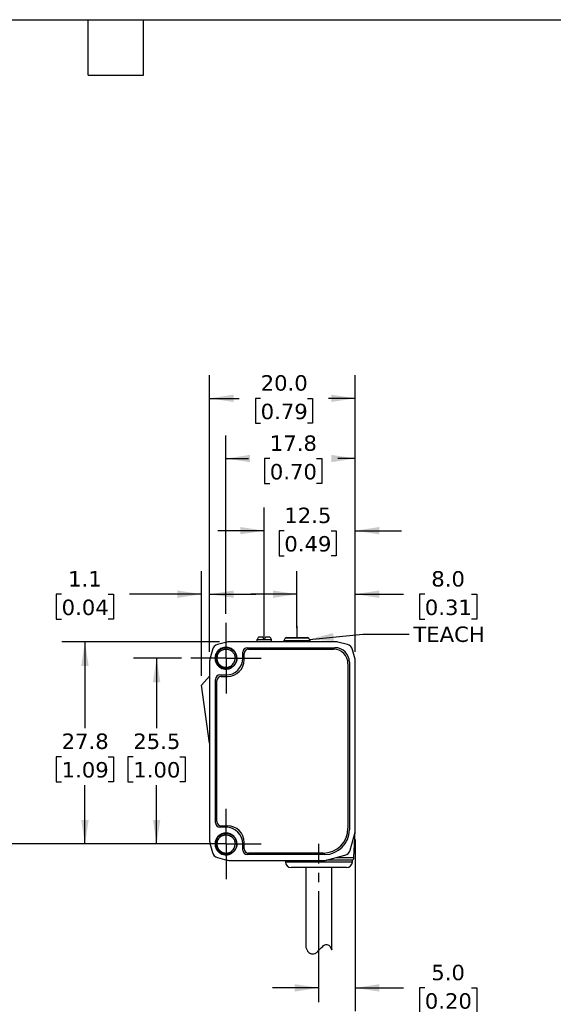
# Model space of a CAD drawing. Header units: millimetres. Extents: x 6 to 273, y 6 to 210.
# Tile 3 of 4: x 127 to 200, y 74 to 210. Entities that reach past the tile are written whole.
import ezdxf

# ---------------------------------------------------------------- set-up
doc = ezdxf.new("R2010")
doc.units = ezdxf.units.MM
doc.linetypes.add('SLD-Center', pattern=[19.05, 15.24, -1.27, 1.27, -1.27])
doc.linetypes.add('SLD-Solid', pattern=[0])
doc.layers.add('CENTER', color=40, linetype='SLD-Center')
doc.layers.add('DIMENSIONS', color=140, linetype='SLD-Solid', lineweight=25)
doc.layers.add('TEXT', color=140, linetype='SLD-Solid', lineweight=25)
doc.styles.add('SLDTEXTSTYLE1', font='VERDANA.TTF')
doc.styles.get("Standard").update_dxf_attribs({"font": 'VERDANA.TTF'})
doc.dimstyles.new('SLDDIMSTYLE0', dxfattribs={"dimtxt": 2.158008, "dimasz": 3.302, "dimexe": 0, "dimexo": 0.0625, "dimgap": 0.539502, "dimtad": 0, "dimtih": 1, "dimtoh": 1, "dimrnd": 1e-09, "dimzin": 12, "dimdsep": 46, "dimtxsty": 'SLDTEXTSTYLE1', "dimsah": 1, "dimcen": 0.09, "dimadec": 0, "dimazin": 3, "dimtfac": 1, "dimtofl": 0, "dimtmove": 0, "dimatfit": 3, "dimfxl": 0, "dimfrac": 2, "dimtolj": 1, "dimtzin": 12, "dimarcsym": 0})
doc.dimstyles.new('SLDDIMSTYLE1', dxfattribs={"dimtxt": 2.158008, "dimasz": 3.302, "dimexe": 0, "dimexo": 0.0625, "dimgap": 0.539502, "dimtad": 0, "dimtih": 1, "dimtoh": 1, "dimrnd": 1e-09, "dimzin": 4, "dimdsep": 46, "dimtxsty": 'SLDTEXTSTYLE1', "dimsah": 1, "dimcen": 0.09, "dimadec": 0, "dimazin": 1, "dimtfac": 1, "dimtmove": 0, "dimatfit": 0, "dimfxl": 0, "dimfrac": 2, "dimtolj": 1, "dimtzin": 12, "dimarcsym": 0})
doc.dimstyles.new('SLDDIMSTYLE2', dxfattribs={"dimtxt": 2.158008, "dimasz": 3.302, "dimexe": 0, "dimexo": 0.0625, "dimgap": 0.539502, "dimtad": 0, "dimtih": 1, "dimtoh": 1, "dimrnd": 1e-09, "dimzin": 12, "dimdsep": 46, "dimtxsty": 'SLDTEXTSTYLE1', "dimsah": 1, "dimcen": 0.09, "dimadec": 0, "dimazin": 3, "dimtfac": 1, "dimtmove": 0, "dimatfit": 0, "dimfxl": 0, "dimfrac": 2, "dimtolj": 1, "dimtzin": 12, "dimarcsym": 0})
doc.dimstyles.new('SLDDIMSTYLE3', dxfattribs={"dimtxt": 2.158008, "dimasz": 3.302, "dimexe": 0, "dimexo": 0.0625, "dimgap": 0.539502, "dimtad": 0, "dimtih": 1, "dimtoh": 1, "dimrnd": 1e-09, "dimzin": 4, "dimdsep": 46, "dimtxsty": 'SLDTEXTSTYLE1', "dimsah": 1, "dimcen": 0.09, "dimadec": 0, "dimazin": 1, "dimtfac": 1, "dimtofl": 0, "dimtmove": 0, "dimatfit": 3, "dimfxl": 0, "dimfrac": 2, "dimtolj": 1, "dimtzin": 12, "dimarcsym": 0})
doc.dimstyles.new('SLDDIMSTYLE4', dxfattribs={"dimtxt": 0.18, "dimasz": 3.302, "dimexe": 0, "dimexo": 0.0625, "dimgap": 0, "dimtad": 0, "dimtih": 1, "dimtoh": 1, "dimdec": 0, "dimrnd": 1e-09, "dimzin": 0, "dimdsep": 46, "dimtxsty": 'Standard', "dimsah": 1, "dimcen": 0.09, "dimadec": 0, "dimazin": 0, "dimtfac": 3.302, "dimtdec": 0, "dimtofl": 0, "dimtmove": 0, "dimatfit": 3, "dimfxl": 0, "dimfrac": 2, "dimtolj": 1, "dimtzin": 0, "dimarcsym": 0})

# ---------------------------------------------------------------- blocks, each defined once
blk = doc.blocks.new('_D_1')
at = {"layer": 'DIMENSIONS'}
for p, q in [((172.58, 96.99), (172.58, 73.44)), ((167.58, 76.62), (161.23, 76.62)), ((172.58, 76.62), (179.2, 76.62)), ((182.13, 76.62), (181.4, 76.62)), ((181.4, 76.62), (181.4, 73.19)), ((188.54, 76.62), (189.26, 76.62)), ((189.26, 76.62), (189.26, 73.19)), ((181.4, 73.19), (182.13, 73.19)), ((189.26, 73.19), (188.54, 73.19))]:
    blk.add_line(p, q, dxfattribs=at)
for points in [[(167.58, 76.62), (164.28, 77.13), (164.28, 76.11)], [(172.58, 76.62), (175.88, 76.11), (175.88, 77.13)]]:
    blk.add_solid(points, dxfattribs=at)
at = {"layer": 'DIMENSIONS', "char_height": 2.117, "attachment_point": 1, "style": 'SLDTEXTSTYLE1'}
for s, insert in [('5.0', (183.02, 79.79)), ('0.20', (182.13, 75.88))]:
    blk.add_mtext(s, dxfattribs=dict(at, insert=insert))
blk = doc.blocks.new('_D_2')
at = {"layer": 'DIMENSIONS'}
for p, q in [((164.58, 126), (164.58, 133.84)), ((172.58, 122.77), (172.58, 133.84)), ((164.58, 130.67), (158.23, 130.67)), ((172.58, 130.67), (179.2, 130.67)), ((182.13, 130.67), (181.4, 130.67)), ((181.4, 130.67), (181.4, 127.24)), ((188.54, 130.67), (189.26, 130.67)), ((189.26, 130.67), (189.26, 127.24)), ((181.4, 127.24), (182.13, 127.24)), ((189.26, 127.24), (188.54, 127.24))]:
    blk.add_line(p, q, dxfattribs=at)
for points in [[(164.58, 130.67), (161.28, 131.18), (161.28, 130.16)], [(172.58, 130.67), (175.88, 130.16), (175.88, 131.18)]]:
    blk.add_solid(points, dxfattribs=at)
at = {"layer": 'DIMENSIONS', "char_height": 2.117, "attachment_point": 1, "style": 'SLDTEXTSTYLE1'}
for s, insert in [('8.0', (183.02, 133.84)), ('0.31', (182.13, 129.93))]:
    blk.add_mtext(s, dxfattribs=dict(at, insert=insert))
blk = doc.blocks.new('_D_3')
at = {"layer": 'DIMENSIONS'}
for p, q in [((160.08, 126.06), (160.08, 142.57)), ((172.58, 122.77), (172.58, 142.57)), ((160.08, 139.39), (153.73, 139.39)), ((162.84, 139.39), (162.11, 139.39)), ((162.11, 139.39), (162.11, 135.96)), ((169.25, 139.39), (169.98, 139.39)), ((169.98, 139.39), (169.98, 135.96)), ((172.58, 139.39), (178.93, 139.39)), ((162.11, 135.96), (162.84, 135.96)), ((169.98, 135.96), (169.25, 135.96))]:
    blk.add_line(p, q, dxfattribs=at)
for points in [[(160.08, 139.39), (156.78, 139.9), (156.78, 138.88)], [(172.58, 139.39), (175.88, 138.88), (175.88, 139.9)]]:
    blk.add_solid(points, dxfattribs=at)
at = {"layer": 'DIMENSIONS', "char_height": 2.117, "attachment_point": 1, "style": 'SLDTEXTSTYLE1'}
for s, insert in [('12.5', (162.84, 142.56)), ('0.49', (162.84, 138.65))]:
    blk.add_mtext(s, dxfattribs=dict(at, insert=insert))
blk = doc.blocks.new('_D_4')
at = {"layer": 'DIMENSIONS'}
for p, q in [((148.72, 121.88), (142.13, 121.88)), ((145.3, 121.88), (145.3, 112.28)), ((142.1, 108.36), (141.37, 108.36)), ((141.37, 108.36), (141.37, 104.93)), ((148.51, 108.36), (149.24, 108.36)), ((149.24, 108.36), (149.24, 104.93)), ((141.37, 104.93), (142.1, 104.93)), ((145.3, 96.38), (145.3, 104.45)), ((149.24, 104.93), (148.51, 104.93)), ((148.72, 96.38), (142.13, 96.38))]:
    blk.add_line(p, q, dxfattribs=at)
for points in [[(145.3, 121.88), (144.8, 118.58), (145.81, 118.58)], [(145.3, 96.38), (145.81, 99.68), (144.8, 99.68)]]:
    blk.add_solid(points, dxfattribs=at)
at = {"layer": 'DIMENSIONS', "char_height": 2.117, "attachment_point": 1, "style": 'SLDTEXTSTYLE1'}
for s, insert in [('25.5', (142.1, 111.54)), ('1.00', (142.1, 107.62))]:
    blk.add_mtext(s, dxfattribs=dict(at, insert=insert))
blk = doc.blocks.new('_D_5')
at = {"layer": 'DIMENSIONS'}
for p, q in [((153.94, 124.13), (132.29, 124.13)), ((135.46, 124.13), (135.46, 112.28)), ((132.26, 108.36), (131.53, 108.36)), ((131.53, 108.36), (131.53, 104.93)), ((138.67, 108.36), (139.39, 108.36)), ((139.39, 108.36), (139.39, 104.93)), ((131.53, 104.93), (132.26, 104.93)), ((135.46, 96.38), (135.46, 104.45)), ((139.39, 104.93), (138.67, 104.93)), ((148.72, 96.38), (132.29, 96.38))]:
    blk.add_line(p, q, dxfattribs=at)
for points in [[(135.46, 124.13), (134.95, 120.83), (135.97, 120.83)], [(135.46, 96.38), (135.97, 99.68), (134.95, 99.68)]]:
    blk.add_solid(points, dxfattribs=at)
at = {"layer": 'DIMENSIONS', "char_height": 2.117, "attachment_point": 1, "style": 'SLDTEXTSTYLE1'}
for s, insert in [('27.8', (132.26, 111.54)), ('1.09', (132.26, 107.62))]:
    blk.add_mtext(s, dxfattribs=dict(at, insert=insert))
blk = doc.blocks.new('_D_6')
at = {"layer": 'DIMENSIONS'}
for p, q in [((154.83, 127.99), (154.83, 152.47)), ((172.58, 122.77), (172.58, 152.47)), ((154.83, 149.3), (157.93, 149.3)), ((160.85, 149.3), (160.13, 149.3)), ((160.13, 149.3), (160.13, 145.87)), ((167.26, 149.3), (167.99, 149.3)), ((167.99, 149.3), (167.99, 145.87)), ((172.58, 149.3), (170.19, 149.3)), ((160.13, 145.87), (160.85, 145.87)), ((167.99, 145.87), (167.26, 145.87))]:
    blk.add_line(p, q, dxfattribs=at)
for points in [[(154.83, 149.3), (158.13, 148.79), (158.13, 149.8)], [(172.58, 149.3), (169.28, 149.8), (169.28, 148.79)]]:
    blk.add_solid(points, dxfattribs=at)
at = {"layer": 'DIMENSIONS', "char_height": 2.117, "attachment_point": 1, "style": 'SLDTEXTSTYLE1'}
for s, insert in [('17.8', (160.85, 152.47)), ('0.70', (160.85, 148.55))]:
    blk.add_mtext(s, dxfattribs=dict(at, insert=insert))
blk = doc.blocks.new('_D_7')
at = {"layer": 'DIMENSIONS'}
for p, q in [((152.58, 122.77), (152.58, 160.74)), ((172.58, 122.77), (172.58, 160.74)), ((152.58, 157.56), (156.66, 157.56)), ((159.59, 157.56), (158.86, 157.56)), ((158.86, 157.56), (158.86, 154.13)), ((166, 157.56), (166.72, 157.56)), ((166.72, 157.56), (166.72, 154.13)), ((172.58, 157.56), (168.92, 157.56)), ((158.86, 154.13), (159.59, 154.13)), ((166.72, 154.13), (166, 154.13))]:
    blk.add_line(p, q, dxfattribs=at)
for points in [[(152.58, 157.56), (155.88, 157.06), (155.88, 158.07)], [(172.58, 157.56), (169.28, 158.07), (169.28, 157.06)]]:
    blk.add_solid(points, dxfattribs=at)
at = {"layer": 'DIMENSIONS', "char_height": 2.117, "attachment_point": 1, "style": 'SLDTEXTSTYLE1'}
for s, insert in [('20.0', (159.59, 160.74)), ('0.79', (159.59, 156.82))]:
    blk.add_mtext(s, dxfattribs=dict(at, insert=insert))
blk = doc.blocks.new('_D_8')
at = {"layer": 'DIMENSIONS'}
for p, q in [((151.46, 119.45), (151.46, 133.84)), ((152.58, 122.77), (152.58, 133.84)), ((132.26, 130.67), (131.53, 130.67)), ((131.53, 130.67), (131.53, 127.24)), ((138.67, 130.67), (139.39, 130.67)), ((139.39, 130.67), (139.39, 127.24)), ((151.46, 130.67), (141.59, 130.67)), ((152.58, 130.67), (158.93, 130.67)), ((131.53, 127.24), (132.26, 127.24)), ((139.39, 127.24), (138.67, 127.24))]:
    blk.add_line(p, q, dxfattribs=at)
for points in [[(151.46, 130.67), (148.16, 131.18), (148.16, 130.16)], [(152.58, 130.67), (155.88, 130.16), (155.88, 131.18)]]:
    blk.add_solid(points, dxfattribs=at)
at = {"layer": 'DIMENSIONS', "char_height": 2.117, "attachment_point": 1, "style": 'SLDTEXTSTYLE1'}
for s, insert in [('1.1', (133.15, 133.84)), ('0.04', (132.26, 129.93))]:
    blk.add_mtext(s, dxfattribs=dict(at, insert=insert))
blk = doc.blocks.new('SW_CENTERMARKSYMBOL_0')
at = {"layer": 'CENTER', "color": 0}
for p, q in [((0, 2.54), (0, 4.84)), ((0, 0), (0, 2.54)), ((-2.54, 0), (-4.84, 0)), ((0, 0), (-2.54, 0)), ((0, 0), (0, -2.54)), ((0, 0), (2.54, 0)), ((2.54, 0), (4.84, 0)), ((0, -2.54), (0, -4.84))]:
    blk.add_line(p, q, dxfattribs=at)
blk = doc.blocks.new('SW_CENTERMARKSYMBOL_1')
at = {"layer": 'CENTER', "color": 0}
for p, q in [((0, 2.54), (0, 4.84)), ((0, 0), (0, 2.54)), ((-2.54, 0), (-4.84, 0)), ((0, 0), (-2.54, 0)), ((0, 0), (0, -2.54)), ((0, 0), (2.54, 0)), ((2.54, 0), (4.84, 0)), ((0, -2.54), (0, -4.84))]:
    blk.add_line(p, q, dxfattribs=at)

msp = doc.modelspace()

# ---------------------------------------------------------------- linework, layer by layer
for p, q in [((159.106, 124.448), (159.083, 124.403)), ((159.083, 124.403), (159.083, 124.128)), ((161.083, 124.403), (159.083, 124.403)), ((159.893, 124.778), (159.295, 124.778)), ((160.083, 124.448), (159.893, 124.778)), ((160.273, 124.778), (160.083, 124.448)), ((160.87, 124.778), (160.273, 124.778)), ((161.083, 124.403), (161.06, 124.448)), ((161.083, 124.128), (161.083, 124.403)), ((162.964, 124.628), (162.76, 124.274)), ((166.202, 124.628), (162.964, 124.628)), ((166.406, 124.274), (166.202, 124.628)), ((152.956, 123.043), (152.616, 121.753)), ((154.958, 124.095), (153.668, 123.755)), ((169.953, 124.128), (155.213, 124.128)), ((157.733, 123.328), (169.783, 123.328)), ((157.933, 123.128), (169.583, 123.128)), ((162.733, 124.174), (162.733, 124.128)), ((166.433, 124.174), (162.733, 124.174)), ((166.406, 124.274), (162.76, 124.274)), ((166.433, 124.128), (166.433, 124.174)), ((171.498, 123.755), (170.208, 124.095)), ((172.55, 121.753), (172.21, 123.043)), ((153.333, 121.878), (153.511, 121.878)), ((156.307, 121.878), (156.075, 121.878)), ((157.133, 121.878), (157.133, 122.728)), ((157.333, 121.678), (157.333, 122.528)), ((152.583, 121.498), (152.583, 96.758)), ((171.583, 121.128), (171.583, 98.528)), ((171.783, 121.328), (171.783, 98.328)), ((172.583, 98.258), (172.583, 121.498)), ((151.463, 118.178), (152.583, 119.437)), ((153.383, 99.278), (153.383, 118.978)), ((153.983, 119.578), (154.833, 119.578)), ((154.183, 119.378), (155.033, 119.378)), ((152.583, 110.209), (151.463, 118.178)), ((153.583, 99.478), (153.583, 118.778)), ((154.183, 98.878), (155.033, 98.878)), ((154.833, 98.678), (153.983, 98.678)), ((171.889, 95.53), (172.549, 98)), ((172.402, 94.509), (172.578, 98.162)), ((152.616, 96.503), (152.956, 95.213)), ((153.333, 96.378), (153.511, 96.378)), ((156.307, 96.378), (156.075, 96.378)), ((157.133, 95.528), (157.133, 96.378)), ((157.333, 95.728), (157.333, 96.578)), ((168.383, 94.928), (157.733, 94.928)), ((168.183, 95.128), (157.933, 95.128)), ((168.453, 94.128), (171.169, 94.819)), ((153.668, 94.501), (154.958, 94.161)), ((155.213, 94.128), (168.453, 94.128)), ((162.983, 94.128), (162.983, 93.928)), ((162.983, 93.928), (172.183, 93.928)), ((172.183, 94.171), (168.621, 94.171)), ((169.95, 94.509), (172.402, 94.509)), ((172.183, 93.928), (172.183, 94.171)), ((165.783, 93.128), (165.783, 82.208)), ((169.383, 81.823), (169.383, 93.128))]:
    msp.add_line(p, q)
for centre, radius, start, end in [((163.137, 124.528), 0.2, 90, 150), ((166.029, 124.528), 0.2, 30, 90), ((153.923, 122.788), 1, 104.76542, 165.23458), ((155.213, 123.128), 1, 90, 104.76542), ((157.733, 122.728), 0.6, 90, 180), ((157.933, 122.528), 0.6, 90, 180), ((162.933, 124.174), 0.2, 150, 180), ((166.233, 124.174), 0.2, 0, 30), ((169.583, 121.128), 2, 0, 90), ((169.783, 121.328), 2, 0, 90), ((169.953, 123.128), 1, 75.23458, 90), ((171.243, 122.788), 1, 14.76542, 75.23458), ((153.583, 121.498), 1, 165.23458, 180), ((154.833, 121.878), 2.3, 270, 0), ((155.033, 121.678), 2.3, 270, 0), ((171.583, 121.498), 1, 0, 14.76542), ((153.983, 118.978), 0.6, 90, 180), ((154.183, 118.778), 0.6, 90, 180), ((153.983, 99.278), 0.6, 180, 270), ((154.183, 99.478), 0.6, 180, 270), ((155.033, 96.578), 2.3, 0, 90), ((154.833, 96.378), 2.3, 0, 90), ((168.183, 98.528), 3.4, 270, 0), ((168.383, 98.328), 3.4, 270, 0), ((171.583, 98.258), 1, 345.03971, 0), ((153.583, 96.758), 1, 180, 194.76542), ((153.923, 95.468), 1, 194.76542, 255.23458), ((157.733, 95.528), 0.6, 180, 270), ((157.933, 95.728), 0.6, 180, 270), ((170.923, 95.788), 1, 284.2689, 345.03971), ((155.213, 95.128), 1, 255.23458, 270), ((163.783, 93.928), 0.8, 180, 270), ((171.383, 93.928), 0.8, 270, 0), ((172.003, 94.528), 0.4, 296.74368, 357.2443)]:
    msp.add_arc(centre, radius, start, end)
for start_param, end_param in [(0.3927394, 0.4949341), (5.7882512, 5.8904459)]:
    msp.add_ellipse((160.083, 117.827), major_axis=(0, 7.523), ratio=0.2734697, start_param=start_param, end_param=end_param)
for points, knots in [([(163.137, 124.728), (163.137, 124.728), (163.785, 124.728), (165.381, 124.728), (166.029, 124.728), (166.029, 124.728)], [0, 0, 0, 0, 0.5, 0.5, 1, 1, 1, 1]), ([(156.32, 121.878), (156.32, 122.072), (156.282, 122.267), (156.134, 122.628), (156.024, 122.793), (155.749, 123.07), (155.584, 123.181), (155.223, 123.331), (155.028, 123.371), (154.637, 123.372), (154.442, 123.334), (154.08, 123.185), (153.913, 123.074), (153.635, 122.798), (153.524, 122.632), (153.373, 122.27), (153.333, 122.074), (153.333, 121.878)], [0, 0, 0, 0, 0.125, 0.125, 0.25, 0.25, 0.375, 0.375, 0.5, 0.5, 0.625, 0.625, 0.75, 0.75, 0.875, 0.875, 1, 1, 1, 1]), ([(156.324, 121.879), (156.317, 121.835), (156.301, 121.739), (156.276, 121.611), (156.242, 121.468), (156.18, 121.287), (156.061, 121.062), (155.839, 120.79), (155.449, 120.507), (154.875, 120.369), (154.271, 120.484), (153.783, 120.803), (153.453, 121.284), (153.316, 121.916), (153.491, 122.62), (154.039, 123.189), (154.797, 123.41), (155.564, 123.225), (156.138, 122.683), (156.291, 122.167), (156.298, 121.881), (156.297, 121.805), (156.287, 121.679), (156.254, 121.504), (156.181, 121.287), (156.048, 121.04), (155.833, 120.788), (155.521, 120.563), (155.111, 120.415), (154.623, 120.398), (154.107, 120.564), (153.649, 120.944), (153.359, 121.524), (153.35, 122.228), (153.695, 122.904), (154.377, 123.351), (155.249, 123.373), (156.035, 122.877), (156.377, 122.026), (156.205, 121.195), (155.696, 120.619), (155.009, 120.368), (154.321, 120.452), (153.769, 120.806), (153.433, 121.326), (153.333, 121.899), (153.444, 122.434), (153.714, 122.865), (154.082, 123.163), (154.49, 123.322), (154.89, 123.358), (155.251, 123.296), (155.555, 123.165), (155.796, 122.993), (155.976, 122.805), (156.103, 122.618), (156.187, 122.446), (156.238, 122.299), (156.267, 122.181), (156.282, 122.096), (156.288, 122.044), (156.312, 121.806), (156.255, 121.361), (155.907, 120.818), (155.388, 120.478), (154.803, 120.376), (154.248, 120.497), (153.796, 120.799), (153.493, 121.218), (153.354, 121.69), (153.371, 122.156), (153.519, 122.572), (153.765, 122.908), (154.073, 123.149), (154.409, 123.295), (154.746, 123.353), (155.062, 123.335), (155.344, 123.26), (155.585, 123.143), (155.782, 123.002), (155.937, 122.848), (156.054, 122.694), (156.139, 122.548), (156.198, 122.415), (156.236, 122.302), (156.261, 122.209), (156.275, 122.139), (156.282, 122.092), (156.285, 122.069), (156.286, 122.061)], [0, 0, 0, 0, 0.0037047, 0.0080053, 0.0107603, 0.0158759, 0.0237295, 0.0315819, 0.0446394, 0.0628293, 0.0784613, 0.0940934, 0.1097254, 0.1253574, 0.1460962, 0.1668352, 0.1875741, 0.2083129, 0.2290518, 0.2497908, 0.2504885, 0.2525805, 0.2560656, 0.2609432, 0.2672127, 0.2748701, 0.2839157, 0.294344, 0.3061543, 0.3193427, 0.3339042, 0.3498346, 0.3671295, 0.3857838, 0.4057917, 0.4271473, 0.4498442, 0.4738754, 0.4992344, 0.520394, 0.540634, 0.5599515, 0.578344, 0.5958091, 0.6123442, 0.6279468, 0.6426148, 0.6563455, 0.6691369, 0.6809882, 0.6918988, 0.7018645, 0.7108858, 0.7189609, 0.7260887, 0.7322678, 0.7374986, 0.7417788, 0.7451084, 0.7474872, 0.7489149, 0.7493911, 0.7672576, 0.7844712, 0.8010308, 0.8169353, 0.8321835, 0.8467744, 0.8607074, 0.873982, 0.8865968, 0.8985495, 0.90984, 0.9204693, 0.9304344, 0.9397355, 0.9483726, 0.9563435, 0.9636495, 0.9702888, 0.976261, 0.981567, 0.9862048, 0.9901745, 0.9934766, 0.9961105, 0.9980758, 0.9993723, 1, 1, 1, 1]), ([(154.227, 122.971), (154.261, 122.989), (154.326, 123.023), (154.429, 123.062), (154.532, 123.093), (154.634, 123.113), (154.734, 123.125), (154.957, 123.134), (155.257, 123.077), (155.543, 122.917), (155.717, 122.768), (155.837, 122.629), (155.94, 122.469), (156.019, 122.288), (156.072, 122.088), (156.079, 121.949), (156.083, 121.878)], [0, 0, 0, 0, 0.0435236, 0.0859015, 0.1271336, 0.1672198, 0.20616, 0.2439543, 0.4253037, 0.5505687, 0.6193154, 0.6893784, 0.7624781, 0.8386149, 0.9177889, 1, 1, 1, 1]), ([(153.333, 121.878), (153.333, 121.613), (153.406, 121.35), (153.674, 120.894), (153.869, 120.703), (154.329, 120.446), (154.594, 120.379), (155.12, 120.389), (155.382, 120.466), (155.606, 120.603)], [0, 0, 0, 0, 0.25, 0.25, 0.5, 0.5, 0.75, 0.75, 1, 1, 1, 1]), ([(155.592, 120.625), (155.365, 120.501), (155.108, 120.441), (154.604, 120.457), (154.357, 120.533), (153.941, 120.794), (153.771, 120.98), (153.55, 121.405), (153.499, 121.645), (153.511, 121.878)], [0, 0, 0, 0, 0.25, 0.25, 0.5, 0.5, 0.75, 0.75, 1, 1, 1, 1]), ([(153.511, 121.878), (153.523, 122.112), (153.599, 122.34), (153.851, 122.721), (154.027, 122.874), (154.227, 122.971)], [0, 0, 0, 0, 0.5, 0.5, 1, 1, 1, 1]), ([(154.108, 122.892), (154.053, 122.851), (153.933, 122.76), (153.787, 122.576), (153.671, 122.359), (153.597, 122.123), (153.587, 121.96), (153.583, 121.878)], [0, 0, 0, 0, 0.1735014, 0.3801261, 0.5867507, 0.7933754, 1, 1, 1, 1]), ([(153.583, 121.878), (153.584, 121.839), (153.586, 121.762), (153.602, 121.65), (153.627, 121.542), (153.661, 121.439), (153.702, 121.342), (153.749, 121.252), (153.803, 121.167), (153.861, 121.09), (153.922, 121.019), (153.987, 120.955), (154.055, 120.898), (154.123, 120.848), (154.193, 120.803), (154.263, 120.764), (154.332, 120.731), (154.401, 120.704), (154.469, 120.681), (154.535, 120.663), (154.599, 120.649), (154.661, 120.639), (154.72, 120.632), (154.777, 120.629), (154.942, 120.625), (155.222, 120.669), (155.635, 120.876), (155.924, 121.214), (156.043, 121.541), (156.08, 121.735), (156.087, 121.833), (156.09, 121.879)], [0, 0, 0, 0, 0.0296876, 0.0586604, 0.0869145, 0.1144465, 0.1412577, 0.1673526, 0.192731, 0.2173897, 0.2413267, 0.2645426, 0.2870406, 0.3088216, 0.329884, 0.350226, 0.3698466, 0.3887462, 0.4069269, 0.4243894, 0.4411334, 0.4571581, 0.4724626, 0.4870464, 0.5009094, 0.5982791, 0.7004812, 0.8493971, 0.924404, 0.9649137, 1, 1, 1, 1]), ([(156.323, 121.878), (156.324, 121.862), (156.327, 121.829), (156.328, 121.765), (156.319, 121.653), (156.289, 121.51), (156.228, 121.328), (156.138, 121.147), (156.012, 120.967), (155.873, 120.822), (155.734, 120.709), (155.637, 120.652), (155.592, 120.625)], [0, 0, 0, 0, 0.03268993, 0.0638605, 0.12723379, 0.2529295, 0.35079646, 0.50337573, 0.64883184, 0.78001262, 0.8970389, 1, 1, 1, 1]), ([(156.32, 96.378), (156.32, 96.572), (156.282, 96.767), (156.134, 97.128), (156.024, 97.293), (155.749, 97.57), (155.584, 97.681), (155.223, 97.831), (155.028, 97.871), (154.637, 97.872), (154.442, 97.834), (154.08, 97.685), (153.913, 97.574), (153.635, 97.298), (153.524, 97.132), (153.373, 96.77), (153.333, 96.574), (153.333, 96.378)], [0, 0, 0, 0, 0.125, 0.125, 0.25, 0.25, 0.375, 0.375, 0.5, 0.5, 0.625, 0.625, 0.75, 0.75, 0.875, 0.875, 1, 1, 1, 1]), ([(156.324, 96.379), (156.317, 96.335), (156.301, 96.239), (156.276, 96.111), (156.242, 95.968), (156.18, 95.787), (156.061, 95.562), (155.839, 95.29), (155.449, 95.007), (154.875, 94.869), (154.271, 94.984), (153.783, 95.303), (153.453, 95.784), (153.316, 96.416), (153.491, 97.12), (154.039, 97.689), (154.797, 97.91), (155.564, 97.725), (156.138, 97.183), (156.291, 96.667), (156.298, 96.381), (156.297, 96.305), (156.287, 96.179), (156.254, 96.004), (156.181, 95.787), (156.048, 95.54), (155.833, 95.288), (155.521, 95.063), (155.111, 94.915), (154.623, 94.898), (154.107, 95.064), (153.649, 95.444), (153.359, 96.024), (153.35, 96.728), (153.695, 97.404), (154.377, 97.851), (155.249, 97.873), (156.035, 97.377), (156.377, 96.526), (156.205, 95.695), (155.696, 95.119), (155.009, 94.868), (154.321, 94.952), (153.769, 95.306), (153.433, 95.826), (153.333, 96.399), (153.444, 96.934), (153.714, 97.365), (154.082, 97.663), (154.49, 97.822), (154.89, 97.858), (155.251, 97.796), (155.555, 97.665), (155.796, 97.493), (155.976, 97.305), (156.103, 97.118), (156.187, 96.946), (156.238, 96.799), (156.267, 96.681), (156.282, 96.596), (156.288, 96.544), (156.312, 96.306), (156.255, 95.861), (155.907, 95.318), (155.388, 94.978), (154.803, 94.876), (154.248, 94.997), (153.796, 95.299), (153.493, 95.718), (153.354, 96.19), (153.371, 96.656), (153.519, 97.072), (153.765, 97.408), (154.073, 97.649), (154.409, 97.795), (154.746, 97.853), (155.062, 97.835), (155.344, 97.76), (155.585, 97.643), (155.782, 97.502), (155.937, 97.348), (156.054, 97.194), (156.139, 97.048), (156.198, 96.915), (156.236, 96.802), (156.261, 96.709), (156.275, 96.639), (156.282, 96.592), (156.285, 96.569), (156.286, 96.561)], [0, 0, 0, 0, 0.0037047, 0.0080053, 0.0107603, 0.0158759, 0.0237295, 0.0315819, 0.0446394, 0.0628293, 0.0784613, 0.0940934, 0.1097254, 0.1253574, 0.1460962, 0.1668352, 0.1875741, 0.2083129, 0.2290518, 0.2497908, 0.2504885, 0.2525805, 0.2560656, 0.2609432, 0.2672127, 0.2748701, 0.2839157, 0.294344, 0.3061543, 0.3193427, 0.3339042, 0.3498346, 0.3671295, 0.3857838, 0.4057917, 0.4271473, 0.4498442, 0.4738754, 0.4992344, 0.520394, 0.540634, 0.5599515, 0.578344, 0.5958091, 0.6123442, 0.6279468, 0.6426148, 0.6563455, 0.6691369, 0.6809882, 0.6918988, 0.7018645, 0.7108858, 0.7189609, 0.7260887, 0.7322678, 0.7374986, 0.7417788, 0.7451084, 0.7474872, 0.7489149, 0.7493911, 0.7672576, 0.7844712, 0.8010308, 0.8169353, 0.8321835, 0.8467744, 0.8607074, 0.873982, 0.8865968, 0.8985495, 0.90984, 0.9204693, 0.9304344, 0.9397355, 0.9483726, 0.9563435, 0.9636495, 0.9702888, 0.976261, 0.981567, 0.9862048, 0.9901745, 0.9934766, 0.9961105, 0.9980758, 0.9993723, 1, 1, 1, 1]), ([(153.511, 96.378), (153.523, 96.612), (153.599, 96.84), (153.851, 97.221), (154.027, 97.374), (154.227, 97.471)], [0, 0, 0, 0, 0.5, 0.5, 1, 1, 1, 1]), ([(154.108, 97.392), (154.053, 97.351), (153.933, 97.26), (153.787, 97.076), (153.671, 96.859), (153.597, 96.623), (153.587, 96.46), (153.583, 96.378)], [0, 0, 0, 0, 0.1735014, 0.3801261, 0.5867507, 0.7933754, 1, 1, 1, 1]), ([(154.227, 97.471), (154.261, 97.489), (154.326, 97.523), (154.429, 97.562), (154.532, 97.593), (154.634, 97.613), (154.734, 97.625), (154.957, 97.634), (155.257, 97.577), (155.543, 97.417), (155.717, 97.268), (155.837, 97.129), (155.94, 96.969), (156.019, 96.788), (156.072, 96.588), (156.079, 96.449), (156.083, 96.378)], [0, 0, 0, 0, 0.0435236, 0.0859015, 0.1271336, 0.1672198, 0.20616, 0.2439543, 0.4253037, 0.5505687, 0.6193154, 0.6893784, 0.7624781, 0.8386149, 0.9177889, 1, 1, 1, 1]), ([(153.333, 96.378), (153.333, 96.113), (153.406, 95.85), (153.674, 95.394), (153.869, 95.203), (154.329, 94.946), (154.594, 94.879), (155.12, 94.889), (155.382, 94.966), (155.606, 95.103)], [0, 0, 0, 0, 0.25, 0.25, 0.5, 0.5, 0.75, 0.75, 1, 1, 1, 1]), ([(155.592, 95.125), (155.365, 95.001), (155.108, 94.941), (154.604, 94.957), (154.357, 95.033), (153.941, 95.294), (153.771, 95.48), (153.55, 95.905), (153.499, 96.145), (153.511, 96.378)], [0, 0, 0, 0, 0.25, 0.25, 0.5, 0.5, 0.75, 0.75, 1, 1, 1, 1]), ([(153.583, 96.378), (153.584, 96.339), (153.586, 96.262), (153.602, 96.15), (153.627, 96.042), (153.661, 95.939), (153.702, 95.842), (153.749, 95.752), (153.803, 95.667), (153.861, 95.59), (153.922, 95.519), (153.987, 95.455), (154.055, 95.398), (154.123, 95.348), (154.193, 95.303), (154.263, 95.264), (154.332, 95.231), (154.401, 95.204), (154.469, 95.181), (154.535, 95.163), (154.599, 95.149), (154.661, 95.139), (154.72, 95.132), (154.777, 95.129), (154.942, 95.125), (155.222, 95.169), (155.635, 95.376), (155.924, 95.714), (156.043, 96.041), (156.08, 96.235), (156.087, 96.333), (156.09, 96.379)], [0, 0, 0, 0, 0.0296876, 0.0586604, 0.0869145, 0.1144465, 0.1412577, 0.1673526, 0.192731, 0.2173897, 0.2413267, 0.2645426, 0.2870406, 0.3088216, 0.329884, 0.350226, 0.3698466, 0.3887462, 0.4069269, 0.4243894, 0.4411334, 0.4571581, 0.4724626, 0.4870464, 0.5009094, 0.5982791, 0.7004812, 0.8493971, 0.924404, 0.9649137, 1, 1, 1, 1]), ([(156.323, 96.378), (156.324, 96.362), (156.327, 96.329), (156.328, 96.265), (156.319, 96.153), (156.289, 96.01), (156.228, 95.828), (156.138, 95.647), (156.012, 95.467), (155.873, 95.322), (155.734, 95.209), (155.637, 95.152), (155.592, 95.125)], [0, 0, 0, 0, 0.0326899, 0.0638605, 0.1272338, 0.2529295, 0.3507965, 0.5033757, 0.6488318, 0.7800126, 0.8970389, 1, 1, 1, 1]), ([(171.383, 93.128), (171.383, 93.128), (169.68, 93.128), (165.485, 93.128), (163.783, 93.128), (163.783, 93.128)], [0, 0, 0, 0, 0.5, 0.5, 1, 1, 1, 1]), ([(168.113, 82.298), (168.184, 82.396), (168.281, 82.469), (168.486, 82.554), (168.594, 82.565), (168.785, 82.545), (168.872, 82.514), (169.019, 82.425), (169.082, 82.368), (169.133, 82.298)], [0, 0, 0, 0, 0.25, 0.25, 0.5, 0.5, 0.75, 0.75, 1, 1, 1, 1]), ([(165.786, 82.208), (165.787, 82.206), (165.79, 82.2), (165.842, 82.078), (165.921, 81.91), (165.999, 81.754), (166.054, 81.653), (166.073, 81.618)], [0, 0, 0, 0, 0.1637558, 0.4222213, 0.6470678, 0.8773484, 1, 1, 1, 1]), ([(166.073, 81.618), (166.14, 81.528), (166.222, 81.453), (166.373, 81.365), (166.427, 81.34), (166.543, 81.302), (166.606, 81.288), (166.801, 81.269), (166.945, 81.287), (167.215, 81.4), (167.341, 81.495), (167.433, 81.618)], [0, 0, 0, 0, 0.25, 0.25, 0.375, 0.375, 0.5, 0.5, 0.75, 0.75, 1, 1, 1, 1]), ([(169.133, 82.298), (169.176, 82.204), (169.24, 82.065), (169.314, 81.934), (169.355, 81.865), (169.379, 81.826), (169.381, 81.824), (169.381, 81.823)], [0, 0, 0, 0, 0.349539, 0.5231861, 0.7024574, 0.8652601, 1, 1, 1, 1])]:
    msp.add_open_spline(points, degree=3, knots=knots)
msp.add_open_spline([(167.433, 81.618), (167.64, 81.868), (167.868, 82.095), (168.113, 82.298)], degree=3)
at = {"layer": 'CENTER'}
for p, q in [((154.833, 96.378), (105.153, 96.378)), ((167.583, 74.641), (167.583, 96.378))]:
    msp.add_line(p, q, dxfattribs=at)
at = {"layer": 'DIMENSIONS'}
for p, q in [((160.083, 124.791), (160.083, 126.306)), ((164.583, 124.728), (164.583, 126.306))]:
    msp.add_line(p, q, dxfattribs=at)
at = {"layer": 'TEXT'}
for p, q in [((6.35, 209.55), (273.05, 209.55)), ((135.89, 201.93), (135.89, 209.55)), ((143.51, 201.93), (143.51, 209.55)), ((135.89, 201.93), (143.51, 201.93))]:
    msp.add_line(p, q, dxfattribs=at)

# ---------------------------------------------------------------- block references
at = {"layer": 'CENTER'}
for name, p in [('SW_CENTERMARKSYMBOL_0', (154.833, 121.878)), ('SW_CENTERMARKSYMBOL_1', (154.833, 96.378))]:
    msp.add_blockref(name, p, dxfattribs=at)

# ---------------------------------------------------------------- texts
at = {"layer": 'TEXT', "insert": (180.561, 126.233), "char_height": 2.1167, "attachment_point": 1, "style": 'SLDTEXTSTYLE1'}
msp.add_mtext('TEACH', dxfattribs=at)

# ---------------------------------------------------------------- dimensions: what is measured, and where the dimension line sits
at = {"layer": 'DIMENSIONS'}
for base, p1, p2, dimstyle, picture, middle in [((172.583, 157.564), (152.583, 121.498), (172.583, 121.498), 'SLDDIMSTYLE3', '_D_7', (162.792, 157.564)), ((172.583, 149.296), (154.833, 126.718), (172.583, 121.498), 'SLDDIMSTYLE0', '_D_6', (164.056, 149.296)), ((172.583, 139.391), (160.083, 124.791), (172.583, 121.498), 'SLDDIMSTYLE2', '_D_3', (166.046, 139.391)), ((152.583, 130.667), (151.463, 118.178), (152.583, 121.498), 'SLDDIMSTYLE2', '_D_8', (135.463, 130.667)), ((172.583, 130.667), (164.583, 124.728), (172.583, 121.498), 'SLDDIMSTYLE1', '_D_2', (185.333, 130.667)), ((172.583, 76.619), (167.583, 74.641), (172.583, 98.258), 'SLDDIMSTYLE1', '_D_1', (185.333, 76.619))]:
    dim = msp.add_linear_dim(base=base, p1=p1, p2=p2, dimstyle=dimstyle, dxfattribs=at)
    dim.commit()
    dim.dimension.update_dxf_attribs({"geometry": picture, "text_midpoint": middle, "dimtype": 160})
for base, p1, p2, picture, middle in [((135.463, 124.128), (149.993, 96.378), (155.213, 124.128), '_D_5', (135.463, 108.364)), ((145.304, 96.378), (149.993, 121.878), (149.993, 96.378), '_D_4', (145.304, 108.364))]:
    dim = msp.add_linear_dim(base=base, p1=p1, p2=p2, angle=90, dimstyle='SLDDIMSTYLE0', dxfattribs=at)
    dim.commit()
    dim.dimension.update_dxf_attribs({"geometry": picture, "text_midpoint": middle, "dimtype": 160})

# ---------------------------------------------------------------- leaders
at = {"layer": 'TEXT'}
msp.add_leader([(166.295, 124.467), (173.635, 125.179), (179.985, 125.179)], dimstyle='SLDDIMSTYLE4', dxfattribs=at)

doc.saveas('drawing.dxf')
